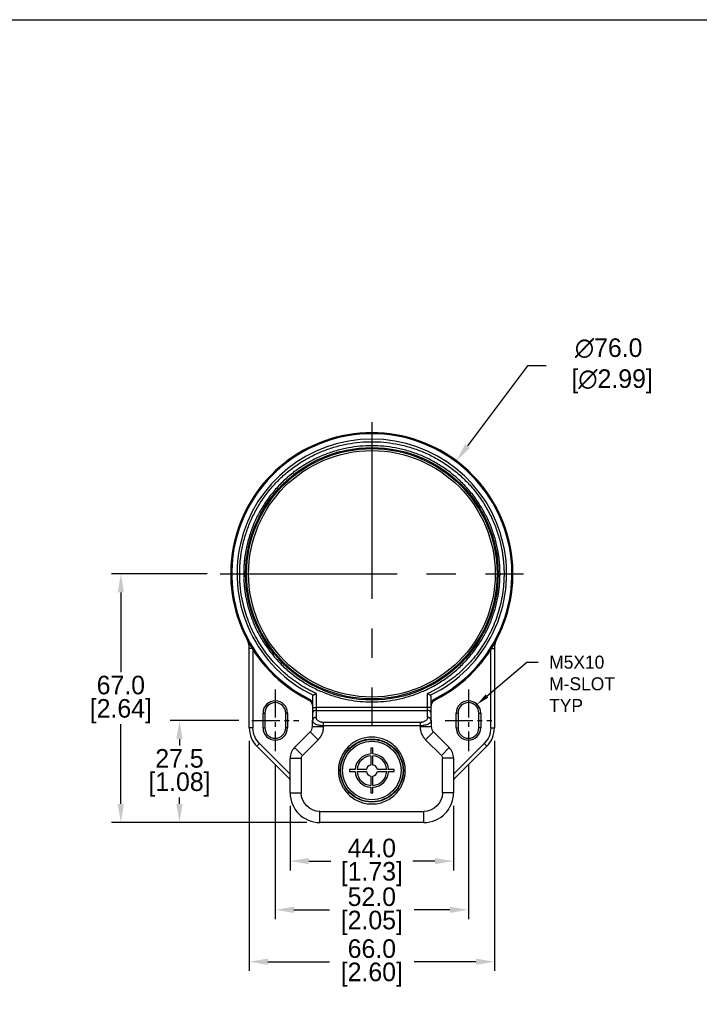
# Model space of a CAD drawing. Header units: inches. Extents: x 0 to 559, y 0 to 432.
# Tile 5 of 6: x 279 to 462, y 167 to 432. Entities that reach past the tile are written whole.
import ezdxf
from ezdxf import colors
from ezdxf.entities.mleader import LeaderData, LeaderLine
from ezdxf.math import Vec2, Vec3

# ---------------------------------------------------------------- set-up
doc = ezdxf.new("R2010")
doc.units = ezdxf.units.IN
doc.header["$LTSCALE"] = 10
doc.header["$MEASUREMENT"] = 0
doc.linetypes.add('CENTER2', pattern=[1.125, 0.75, -0.125, 0.125, -0.125])
doc.layers.add('CENTERLINE', color=40, linetype='CENTER2')
doc.layers.add('DIMENSIONS', color=140, linetype='Continuous')
doc.dimstyles.get("Standard").update_dxf_attribs({"dimtxt": 5, "dimasz": 5, "dimexe": 2.5, "dimexo": 3.5, "dimgap": 1, "dimtad": 0, "dimtih": 1, "dimtoh": 1, "dimdec": 1, "dimzin": 0, "dimdsep": 46, "dimtxsty": 'Standard', "dimcen": 0, "dimadec": 0, "dimazin": 0, "dimtfac": 1, "dimtdec": 1, "dimtofl": 0, "dimtmove": 0, "dimatfit": 3, "dimfxl": 0, "dimtolj": 1, "dimtzin": 0, "dimarcsym": 0})

# ---------------------------------------------------------------- blocks, each defined once
blk = doc.blocks.new('*D53')
at = {"layer": 'DEFPOINTS', "color": 0}
for p in [(352.2, 223.56), (396.2, 223.56), (396.2, 205.17)]:
    blk.add_point(p, dxfattribs=at)
at = {"layer": 'DIMENSIONS', "color": 0, "lineweight": -2}
for p, q in [((352.2, 220.06), (352.2, 202.67)), ((396.2, 220.06), (396.2, 202.67)), ((357.2, 205.17), (363.2, 205.17)), ((391.2, 205.17), (385.2, 205.17))]:
    blk.add_line(p, q, dxfattribs=at)
at = {"layer": 'DIMENSIONS', "color": 0}
for points in [[(357.2, 206.01), (357.2, 204.34), (352.2, 205.17)], [(391.2, 206.01), (391.2, 204.34), (396.2, 205.17)]]:
    blk.add_solid(points, dxfattribs=at)
at = {"layer": 'DIMENSIONS', "color": 0, "char_height": 5, "attachment_point": 5}
for s, insert in [('\\A1;44.0', (374.2, 208.67)), ('\\A1;[1.73]', (374.2, 201.67))]:
    blk.add_mtext(s, dxfattribs=dict(at, insert=insert))
blk = doc.blocks.new('*D54')
at = {"layer": 'DEFPOINTS', "color": 0}
for p in [(348.2, 234.76), (400.2, 234.76), (400.2, 192.05)]:
    blk.add_point(p, dxfattribs=at)
at = {"layer": 'DIMENSIONS', "color": 0, "lineweight": -2}
for p, q in [((348.2, 231.26), (348.2, 189.55)), ((400.2, 231.26), (400.2, 189.55)), ((353.2, 192.05), (362.78, 192.05)), ((395.2, 192.05), (385.62, 192.05))]:
    blk.add_line(p, q, dxfattribs=at)
at = {"layer": 'DIMENSIONS', "color": 0}
for points in [[(353.2, 192.89), (353.2, 191.22), (348.2, 192.05)], [(395.2, 192.89), (395.2, 191.22), (400.2, 192.05)]]:
    blk.add_solid(points, dxfattribs=at)
at = {"layer": 'DIMENSIONS', "color": 0, "char_height": 5, "attachment_point": 5}
for s, insert in [('\\A1;52.0', (374.2, 195.55)), ('\\A1;[2.05]', (374.2, 188.55))]:
    blk.add_mtext(s, dxfattribs=dict(at, insert=insert))
blk = doc.blocks.new('*D55')
at = {"layer": 'DEFPOINTS', "color": 0}
for p in [(341.2, 241.06), (407.2, 241.06), (407.2, 178.08)]:
    blk.add_point(p, dxfattribs=at)
at = {"layer": 'DIMENSIONS', "color": 0, "lineweight": -2}
for p, q in [((341.2, 237.56), (341.2, 175.58)), ((407.2, 237.56), (407.2, 175.58)), ((346.2, 178.08), (362.78, 178.08)), ((402.2, 178.08), (385.62, 178.08))]:
    blk.add_line(p, q, dxfattribs=at)
at = {"layer": 'DIMENSIONS', "color": 0}
for points in [[(346.2, 178.91), (346.2, 177.25), (341.2, 178.08)], [(402.2, 178.91), (402.2, 177.25), (407.2, 178.08)]]:
    blk.add_solid(points, dxfattribs=at)
at = {"layer": 'DIMENSIONS', "color": 0, "char_height": 5, "attachment_point": 5}
for s, insert in [('\\A1;66.0', (374.2, 181.58)), ('\\A1;[2.60]', (374.2, 174.58))]:
    blk.add_mtext(s, dxfattribs=dict(at, insert=insert))
blk = doc.blocks.new('*D56')
at = {"layer": 'DEFPOINTS', "color": 0}
for p in [(322.41, 243.06), (341.9, 243.06), (360.2, 215.56)]:
    blk.add_point(p, dxfattribs=at)
at = {"layer": 'DIMENSIONS', "color": 0, "lineweight": -2}
for p, q in [((338.4, 243.06), (319.91, 243.06)), ((322.41, 238.06), (322.41, 236.31)), ((322.41, 220.56), (322.41, 222.31)), ((341.14, 215.56), (319.91, 215.56)), ((348.14, 215.56), (341.26, 215.56)), ((352.14, 215.56), (348.26, 215.56)), ((356.7, 215.56), (352.26, 215.56))]:
    blk.add_line(p, q, dxfattribs=at)
at = {"layer": 'DIMENSIONS', "color": 0}
for points in [[(321.57, 238.06), (323.24, 238.06), (322.41, 243.06)], [(321.57, 220.56), (323.24, 220.56), (322.41, 215.56)]]:
    blk.add_solid(points, dxfattribs=at)
at = {"layer": 'DIMENSIONS', "color": 0, "char_height": 5, "attachment_point": 5}
for s, insert in [('\\A1;27.5', (322.41, 232.81)), ('\\A1;[1.08]', (322.41, 225.81))]:
    blk.add_mtext(s, dxfattribs=dict(at, insert=insert))
blk = doc.blocks.new('*D57')
at = {"layer": 'DEFPOINTS', "color": 0}
for p in [(306.63, 282.56), (333.35, 282.56), (360.2, 215.56)]:
    blk.add_point(p, dxfattribs=at)
at = {"layer": 'DIMENSIONS', "color": 0, "lineweight": -2}
for p, q in [((329.85, 282.56), (304.13, 282.56)), ((306.63, 277.56), (306.63, 256.06)), ((306.63, 220.56), (306.63, 242.06)), ((341.14, 215.56), (304.13, 215.56)), ((348.14, 215.56), (341.26, 215.56)), ((352.14, 215.56), (348.26, 215.56)), ((356.7, 215.56), (352.26, 215.56))]:
    blk.add_line(p, q, dxfattribs=at)
at = {"layer": 'DIMENSIONS', "color": 0}
for points in [[(305.79, 277.56), (307.46, 277.56), (306.63, 282.56)], [(305.79, 220.56), (307.46, 220.56), (306.63, 215.56)]]:
    blk.add_solid(points, dxfattribs=at)
at = {"layer": 'DIMENSIONS', "color": 0, "char_height": 5, "attachment_point": 5}
for s, insert in [('\\A1;67.0', (306.63, 252.56)), ('\\A1;[2.64]', (306.63, 245.56))]:
    blk.add_mtext(s, dxfattribs=dict(at, insert=insert))
blk = doc.blocks.new('*D60')
at = {"layer": 'DEFPOINTS', "color": 0}
for p in [(396.97, 312.98), (351.43, 252.14)]:
    blk.add_point(p, dxfattribs=at)
at = {"layer": 'DIMENSIONS', "color": 0, "lineweight": -2}
for p, q in [((416.11, 338.54), (399.97, 316.98)), ((421.11, 338.54), (416.11, 338.54))]:
    blk.add_line(p, q, dxfattribs=at)
at = {"layer": 'DIMENSIONS', "color": 0}
blk.add_solid([(399.3, 317.48), (400.64, 316.48), (396.97, 312.98)], dxfattribs=at)
at = {"layer": 'DIMENSIONS', "color": 0, "insert": (437.95, 338.54), "char_height": 5, "attachment_point": 5}
blk.add_mtext('\\A1;∅76.0\\P [∅2.99]', dxfattribs=at)

msp = doc.modelspace()

# ---------------------------------------------------------------- linework, layer by layer
at = {"color": 7, "linetype": 'Continuous'}
for p, q in [((341.2, 241.06), (341.2, 262.43)), ((407.2, 262.43), (407.2, 241.06)), ((359.2, 250.29), (359.2, 246.58)), ((389.2, 246.58), (389.2, 250.29)), ((357.23, 248.88), (357.1, 248.62)), ((358.2, 249.2), (358.2, 246.58)), ((390.2, 246.58), (390.2, 249.2)), ((391.17, 248.88), (391.3, 248.62)), ((344.9, 241.06), (344.9, 245.06)), ((344.9, 245.06), (345.4, 245.06)), ((345.4, 245.06), (345.4, 241.06)), ((351, 241.06), (351, 245.06)), ((351, 245.06), (351.5, 245.06)), ((351.5, 245.06), (351.5, 241.06)), ((358.2, 246.58), (359.2, 246.58)), ((358.2, 244.94), (358.2, 243.09)), ((359.2, 246.58), (359.2, 245.76)), ((389.2, 246.58), (359.2, 246.58)), ((359.2, 245.76), (389.2, 245.76)), ((359.2, 245.76), (359.2, 243.91)), ((390.2, 246.58), (389.2, 246.58)), ((389.2, 245.76), (389.2, 246.58)), ((389.2, 243.91), (389.2, 245.76)), ((390.2, 243.09), (390.2, 244.94)), ((396.9, 241.06), (396.9, 245.06)), ((396.9, 245.06), (397.4, 245.06)), ((397.4, 245.06), (397.4, 241.06)), ((403, 241.06), (403, 245.06)), ((403, 245.06), (403.5, 245.06)), ((403.5, 245.06), (403.5, 241.06)), ((358.2, 241.39), (358.2, 243.09)), ((358.2, 241.39), (361.2, 241.39)), ((387.2, 242.51), (361.2, 242.51)), ((361.2, 241.69), (361.2, 242.51)), ((361.2, 241.69), (387.2, 241.69)), ((361.2, 241.69), (361.2, 241.39)), ((387.2, 242.51), (387.2, 241.69)), ((387.2, 241.39), (387.2, 241.69)), ((387.2, 241.39), (390.2, 241.39)), ((390.2, 243.09), (390.2, 241.39)), ((342.2, 241.06), (341.2, 241.06)), ((344.9, 241.06), (345.4, 241.06)), ((351.5, 241.06), (351, 241.06)), ((357.62, 239.97), (353.37, 235.73)), ((357.62, 239.97), (359.74, 237.85)), ((388.67, 237.85), (390.79, 239.97)), ((395.03, 235.73), (390.79, 239.97)), ((396.9, 241.06), (397.4, 241.06)), ((403.5, 241.06), (403, 241.06)), ((406.2, 241.06), (407.2, 241.06)), ((343.96, 236.82), (343.25, 236.11)), ((351.91, 227.45), (343.25, 236.11)), ((359.74, 237.85), (355.49, 233.61)), ((392.91, 233.61), (388.67, 237.85)), ((405.15, 236.11), (396.49, 227.45)), ((404.44, 236.82), (405.15, 236.11)), ((353.37, 235.73), (355.49, 233.61)), ((373.95, 235.56), (373.95, 234.05)), ((374.45, 235.56), (373.95, 235.56)), ((373.95, 233.55), (373.95, 231.04)), ((374.45, 234.05), (374.45, 235.56)), ((374.45, 231.04), (374.45, 233.55)), ((395.03, 235.73), (392.91, 233.61)), ((352.2, 223.56), (352.2, 232.9)), ((352.2, 232.9), (355.2, 232.9)), ((355.2, 232.9), (355.2, 223.56)), ((393.2, 223.56), (393.2, 232.9)), ((396.2, 232.9), (393.2, 232.9)), ((396.2, 232.9), (396.2, 223.56)), ((368.2, 229.81), (368.2, 229.31)), ((369.71, 229.81), (368.2, 229.81)), ((368.2, 229.31), (369.71, 229.31)), ((372.72, 229.81), (370.21, 229.81)), ((370.21, 229.31), (372.72, 229.31)), ((373.95, 228.08), (373.95, 225.57)), ((374.45, 225.57), (374.45, 228.08)), ((378.19, 229.81), (375.68, 229.81)), ((375.68, 229.31), (378.19, 229.31)), ((380.2, 229.81), (378.69, 229.81)), ((378.69, 229.31), (380.2, 229.31)), ((380.2, 229.31), (380.2, 229.81)), ((352.2, 223.56), (355.2, 223.56)), ((373.95, 225.07), (373.95, 223.56)), ((373.95, 223.56), (374.45, 223.56)), ((374.45, 223.56), (374.45, 225.07)), ((396.2, 223.56), (393.2, 223.56)), ((360.2, 218.56), (388.2, 218.56)), ((360.2, 215.56), (360.2, 218.56)), ((388.2, 215.56), (388.2, 218.56)), ((388.2, 215.56), (360.2, 215.56))]:
    msp.add_line(p, q, dxfattribs=at)
at = {"color": 8, "linetype": 'Continuous'}
for p, q in [((341.97, 262.43), (341.2, 262.43)), ((342.2, 262.06), (342.2, 241.06)), ((406.2, 241.06), (406.2, 262.06)), ((406.43, 262.43), (407.2, 262.43)), ((343.96, 236.82), (352.2, 228.57)), ((396.2, 228.57), (404.44, 236.82)), ((352.2, 227.74), (351.91, 227.45)), ((396.49, 227.45), (396.2, 227.74))]:
    msp.add_line(p, q, dxfattribs=at)
at = {"color": 7, "linetype": 'Continuous'}
for centre, radius in [((374.2, 282.56), 34), ((374.2, 282.56), 33.7), ((374.2, 282.56), 33.2), ((374.2, 229.56), 8.5), ((374.2, 229.56), 8.4), ((374.2, 229.56), 7.9)]:
    msp.add_circle(centre, radius, dxfattribs=at)
for centre, radius, start, end in [((374.2, 282.56), 38, 296.7437, 243.2563), ((374.2, 282.56), 37.71, 296.7437, 243.2563), ((374.2, 282.56), 36.29, 295.6446, 244.3554), ((336.2, 262.43), 5, 0, 27.9055), ((412.2, 262.43), 5, 152.0945, 180), ((348.2, 245.06), 2.8, 0, 180), ((400.2, 245.06), 2.8, 0, 180), ((359.12, 244.84), 0.923, 84.8889, 173.7565), ((389.28, 244.84), 0.923, 6.2435, 95.1111), ((356.2, 241.39), 2, 315, 0), ((359.12, 242.99), 0.923, 84.8889, 173.7565), ((389.28, 242.99), 0.923, 6.2435, 95.1111), ((392.2, 241.39), 2, 180, 225), ((348.2, 241.06), 7, 180, 225), ((348.2, 241.06), 2.8, 180, 0), ((400.2, 241.06), 2.8, 180, 0), ((400.2, 241.06), 7, 315, 0), ((356.2, 232.9), 4, 135, 180), ((374.2, 229.56), 4.5, 93.1847, 176.8153), ((374.2, 229.56), 4, 93.5833, 176.4167), ((374.2, 229.56), 4.5, 3.1847, 86.8153), ((374.2, 229.56), 4, 3.5833, 86.4167), ((392.2, 232.9), 4, 0, 45), ((374.2, 229.56), 1.5, 99.5941, 170.4059), ((374.2, 229.56), 1.5, 9.5941, 80.4059), ((374.2, 229.56), 4.5, 183.1847, 266.8153), ((374.2, 229.56), 4, 183.5833, 266.4167), ((374.2, 229.56), 1.5, 189.5941, 260.4059), ((374.2, 229.56), 4.5, 273.1847, 356.8153), ((374.2, 229.56), 4, 273.5833, 356.4167), ((374.2, 229.56), 1.5, 279.5941, 350.4059), ((351.2, 226.74), 1, 0, 45), ((397.2, 226.74), 1, 135, 180), ((360.2, 223.56), 8, 180, 270), ((388.2, 223.56), 8, 270, 0)]:
    msp.add_arc(centre, radius, start, end, dxfattribs=at)
for points, knots in [([(338.62, 282.56), (338.62, 282.76), (338.62, 283.15), (338.63, 283.74), (338.66, 284.34), (338.69, 284.93), (338.74, 285.52), (338.79, 286.1), (338.85, 286.69), (338.93, 287.28), (339.01, 287.86), (339.1, 288.45), (339.37, 289.97), (339.95, 292.41), (341.08, 295.72), (342.55, 298.96), (344.38, 302.09), (346.53, 305.04), (348.99, 307.77), (351.72, 310.23), (354.67, 312.38), (357.8, 314.21), (361.04, 315.68), (364.35, 316.81), (367.65, 317.59), (370.95, 318.05), (374.2, 318.19), (377.46, 318.05), (380.75, 317.59), (384.05, 316.81), (387.37, 315.68), (390.6, 314.21), (393.73, 312.38), (396.68, 310.23), (399.41, 307.77), (401.87, 305.04), (404.02, 302.09), (405.85, 298.96), (407.32, 295.72), (408.46, 292.41), (409.07, 289.81), (409.38, 287.96), (409.53, 286.89), (409.64, 285.81), (409.73, 284.73), (409.78, 283.64), (409.78, 282.92), (409.79, 282.56)], [0, 0, 0, 0, 0.005308, 0.010608, 0.015904, 0.021197, 0.026487, 0.031776, 0.037067, 0.042359, 0.047656, 0.052957, 0.058266, 0.089135, 0.120009, 0.152165, 0.184325, 0.217165, 0.25001, 0.28285, 0.315695, 0.347851, 0.380012, 0.410881, 0.441755, 0.470875, 0.500001, 0.529121, 0.558247, 0.589116, 0.61999, 0.652146, 0.684306, 0.717146, 0.749991, 0.782831, 0.815676, 0.847832, 0.879993, 0.910862, 0.941736, 0.951461, 0.961168, 0.970867, 0.980565, 0.990274, 1, 1, 1, 1]), ([(408.7, 282.56), (408.7, 282.75), (408.7, 283.13), (408.68, 283.71), (408.66, 284.28), (408.63, 284.85), (408.58, 285.43), (408.53, 286), (408.47, 286.57), (408.4, 287.13), (408.32, 287.7), (408.23, 288.27), (407.97, 289.75), (407.41, 292.11), (406.31, 295.32), (404.89, 298.46), (403.11, 301.49), (401.03, 304.35), (398.64, 307), (395.99, 309.38), (393.13, 311.47), (390.1, 313.24), (386.96, 314.67), (383.75, 315.77), (380.55, 316.52), (377.36, 316.96), (374.2, 317.11), (371.04, 316.96), (367.85, 316.52), (364.65, 315.77), (361.44, 314.67), (358.3, 313.24), (355.27, 311.47), (352.41, 309.38), (349.76, 307), (347.37, 304.35), (345.29, 301.49), (343.51, 298.46), (342.09, 295.32), (340.99, 292.11), (340.4, 289.59), (340.1, 287.8), (339.95, 286.76), (339.84, 285.71), (339.76, 284.66), (339.71, 283.61), (339.7, 282.91), (339.7, 282.56)], [0, 0, 0, 0, 0.005307, 0.010608, 0.015904, 0.021197, 0.026487, 0.031776, 0.037067, 0.042359, 0.047656, 0.052957, 0.058266, 0.089135, 0.120009, 0.152165, 0.184325, 0.217165, 0.25001, 0.28285, 0.315695, 0.347851, 0.380012, 0.410881, 0.441755, 0.470875, 0.500001, 0.529121, 0.558247, 0.589116, 0.61999, 0.652146, 0.684306, 0.717146, 0.749991, 0.782831, 0.815676, 0.847832, 0.879993, 0.910862, 0.941736, 0.951461, 0.961168, 0.970867, 0.980565, 0.990274, 1, 1, 1, 1]), ([(359.2, 250.29), (359.02, 250.38), (358.65, 250.55), (358.1, 250.82), (357.56, 251.1), (357.03, 251.39), (356.5, 251.69), (355.97, 251.99), (355.45, 252.31), (354.4, 252.98), (352.86, 254.05), (350.89, 255.63), (349.02, 257.37), (346.68, 259.89), (344.09, 263.35), (342.04, 267.16), (340.75, 270.34), (339.96, 272.76), (339.35, 275.22), (339.01, 277.19), (338.82, 278.67), (338.73, 279.64), (338.66, 280.61), (338.62, 281.58), (338.62, 282.23), (338.62, 282.56)], [0, 0, 0, 0, 0.01509, 0.030168, 0.045237, 0.060301, 0.075367, 0.090437, 0.105516, 0.120609, 0.182755, 0.244914, 0.308365, 0.371828, 0.500001, 0.628175, 0.691625, 0.755088, 0.817234, 0.879393, 0.90353, 0.927642, 0.951745, 0.975858, 1, 1, 1, 1]), ([(339.7, 282.56), (339.7, 282.37), (339.7, 281.98), (339.72, 281.41), (339.74, 280.84), (339.78, 280.26), (339.82, 279.69), (339.87, 279.12), (339.93, 278.55), (340, 277.98), (340.09, 277.41), (340.18, 276.85), (340.44, 275.37), (340.99, 273.01), (342.09, 269.8), (343.51, 266.66), (345.29, 263.63), (347.37, 260.77), (349.76, 258.12), (352.41, 255.73), (355.27, 253.65), (358.3, 251.87), (361.44, 250.45), (364.65, 249.35), (367.85, 248.6), (371.04, 248.15), (374.2, 248.01), (377.36, 248.15), (380.55, 248.6), (383.75, 249.35), (386.96, 250.45), (390.1, 251.87), (393.13, 253.65), (395.99, 255.73), (398.64, 258.12), (401.03, 260.77), (403.11, 263.63), (404.89, 266.66), (406.31, 269.8), (407.41, 273.01), (408, 275.53), (408.31, 277.32), (408.45, 278.36), (408.56, 279.41), (408.64, 280.45), (408.69, 281.51), (408.7, 282.21), (408.7, 282.56)], [0, 0, 0, 0, 0.0053075, 0.0106085, 0.0159044, 0.0211967, 0.0264869, 0.0317764, 0.0370668, 0.0423594, 0.0476558, 0.0529574, 0.0582657, 0.0891348, 0.1200088, 0.1521646, 0.1843252, 0.2171652, 0.2500102, 0.2828502, 0.3156952, 0.347851, 0.3800117, 0.4108808, 0.4417547, 0.4708753, 0.5000008, 0.5291214, 0.5582468, 0.5891159, 0.6199899, 0.6521457, 0.6843063, 0.7171464, 0.7499913, 0.7828314, 0.8156763, 0.8478321, 0.8799928, 0.9108619, 0.9417358, 0.951461, 0.9611682, 0.9708667, 0.9805654, 0.9902735, 1, 1, 1, 1]), ([(409.79, 282.56), (409.79, 282.36), (409.78, 281.95), (409.77, 281.34), (409.74, 280.73), (409.71, 280.12), (409.66, 279.52), (409.6, 278.91), (409.53, 278.31), (409.37, 277.07), (409.05, 275.22), (408.44, 272.76), (407.66, 270.34), (406.36, 267.16), (404.31, 263.35), (401.72, 259.89), (399.38, 257.37), (397.52, 255.63), (395.55, 254.05), (393.9, 252.91), (392.64, 252.12), (391.8, 251.62), (390.95, 251.15), (390.08, 250.71), (389.49, 250.43), (389.2, 250.29)], [0, 0, 0, 0, 0.01509, 0.030168, 0.045237, 0.060301, 0.075367, 0.090437, 0.105516, 0.120609, 0.182755, 0.244914, 0.308365, 0.371828, 0.500001, 0.628175, 0.691625, 0.755088, 0.817234, 0.879393, 0.90353, 0.927642, 0.951745, 0.975858, 1, 1, 1, 1]), ([(358.49, 249.84), (358.38, 249.77), (358.31, 249.67), (358.22, 249.45), (358.2, 249.32), (358.2, 249.2)], [0, 0, 0, 0, 0.5, 0.5, 1, 1, 1, 1]), ([(359.2, 250.29), (359.17, 250.27), (359.11, 250.23), (359.03, 250.18), (358.95, 250.13), (358.89, 250.09), (358.8, 250.03), (358.7, 249.97), (358.59, 249.9), (358.52, 249.86), (358.49, 249.84)], [0, 0, 0, 0, 0.121558, 0.232395, 0.33249, 0.421826, 0.500391, 0.679896, 0.846373, 1, 1, 1, 1]), ([(389.91, 249.84), (389.89, 249.85), (389.84, 249.88), (389.76, 249.93), (389.67, 249.99), (389.56, 250.06), (389.4, 250.16), (389.27, 250.24), (389.2, 250.29)], [0, 0, 0, 0, 0.114835, 0.236319, 0.364537, 0.499558, 0.715021, 1, 1, 1, 1]), ([(390.2, 249.2), (390.2, 249.32), (390.18, 249.45), (390.11, 249.61), (390.08, 249.67), (390.01, 249.76), (389.96, 249.81), (389.91, 249.84)], [0, 0, 0, 0, 0.5, 0.5, 0.75, 0.75, 1, 1, 1, 1]), ([(351.5, 245.06), (351.5, 246.88), (350.02, 248.36), (346.38, 248.36), (344.9, 246.88), (344.9, 245.06)], [0, 0, 0, 0, 0.5, 0.5, 1, 1, 1, 1]), ([(357.1, 248.62), (357.2, 248.57), (357.29, 248.52), (357.46, 248.4), (357.54, 248.33), (357.75, 248.11), (357.87, 247.96), (358.04, 247.64), (358.1, 247.47), (358.18, 247.15), (358.2, 246.99), (358.2, 246.84)], [0, 0, 0, 0, 0.125, 0.125, 0.25, 0.25, 0.5, 0.5, 0.75, 0.75, 1, 1, 1, 1]), ([(357.23, 248.88), (357.27, 248.87), (357.34, 248.83), (357.45, 248.76), (357.56, 248.7), (357.66, 248.62), (357.81, 248.51), (358, 248.35), (358.13, 248.2), (358.2, 248.12)], [0, 0, 0, 0, 0.099119, 0.198103, 0.297342, 0.397224, 0.498128, 0.745537, 1, 1, 1, 1]), ([(390.2, 248.12), (390.23, 248.16), (390.3, 248.24), (390.41, 248.35), (390.52, 248.45), (390.65, 248.56), (390.81, 248.67), (390.98, 248.79), (391.11, 248.85), (391.17, 248.88)], [0, 0, 0, 0, 0.128453, 0.254555, 0.378891, 0.502069, 0.669588, 0.834968, 1, 1, 1, 1]), ([(390.2, 246.84), (390.2, 246.99), (390.22, 247.15), (390.3, 247.47), (390.36, 247.64), (390.53, 247.96), (390.65, 248.11), (390.86, 248.33), (390.94, 248.4), (391.11, 248.52), (391.2, 248.57), (391.3, 248.62)], [0, 0, 0, 0, 0.25, 0.25, 0.5, 0.5, 0.75, 0.75, 0.875, 0.875, 1, 1, 1, 1]), ([(403.5, 245.06), (403.5, 246.88), (402.02, 248.36), (398.38, 248.36), (396.9, 246.88), (396.9, 245.06)], [0, 0, 0, 0, 0.5, 0.5, 1, 1, 1, 1]), ([(358.2, 246.58), (358.2, 246.54), (358.2, 246.46), (358.2, 246.34), (358.2, 246.23), (358.2, 246.07), (358.2, 245.88), (358.2, 245.65), (358.2, 245.44), (358.2, 245.25), (358.2, 245.08), (358.2, 244.99), (358.2, 244.94)], [0, 0, 0, 0, 0.0616661, 0.1231495, 0.1846664, 0.2464325, 0.3731082, 0.5000528, 0.6267286, 0.7536732, 0.87677, 1, 1, 1, 1]), ([(390.2, 244.94), (390.2, 244.96), (390.2, 245.01), (390.2, 245.09), (390.2, 245.17), (390.2, 245.28), (390.2, 245.44), (390.2, 245.65), (390.2, 245.88), (390.2, 246.11), (390.2, 246.34), (390.2, 246.5), (390.2, 246.58)], [0, 0, 0, 0, 0.061666, 0.12315, 0.184666, 0.246432, 0.373108, 0.500053, 0.626729, 0.753673, 0.87677, 1, 1, 1, 1]), ([(358.2, 243.09), (358.2, 243.06), (358.2, 243), (358.22, 242.93), (358.24, 242.85), (358.27, 242.78), (358.3, 242.72), (358.34, 242.67), (358.37, 242.62), (358.47, 242.49), (358.68, 242.31), (359.07, 242.09), (359.54, 241.91), (359.99, 241.8), (360.36, 241.74), (360.64, 241.71), (360.92, 241.69), (361.11, 241.69), (361.2, 241.69)], [0, 0, 0, 0, 0.040562, 0.078492, 0.113793, 0.146462, 0.176502, 0.203911, 0.22869, 0.25084, 0.391293, 0.515739, 0.647268, 0.770704, 0.828911, 0.88646, 0.943455, 1, 1, 1, 1]), ([(361.2, 242.51), (361.16, 242.51), (361.07, 242.51), (360.95, 242.52), (360.83, 242.53), (360.7, 242.55), (360.58, 242.57), (360.37, 242.63), (360.09, 242.73), (359.77, 242.91), (359.51, 243.14), (359.35, 243.36), (359.26, 243.56), (359.21, 243.73), (359.2, 243.85), (359.2, 243.91)], [0, 0, 0, 0, 0.036189, 0.072169, 0.108149, 0.144341, 0.180951, 0.21818, 0.340727, 0.468446, 0.601159, 0.738673, 0.825235, 0.912023, 1, 1, 1, 1]), ([(359.74, 237.85), (359.78, 237.9), (359.87, 237.99), (360, 238.14), (360.12, 238.29), (360.24, 238.44), (360.41, 238.68), (360.62, 239.02), (360.83, 239.47), (361, 239.94), (361.1, 240.36), (361.16, 240.74), (361.19, 241.06), (361.2, 241.28), (361.2, 241.39)], [0, 0, 0, 0, 0.049577, 0.099052, 0.1485, 0.197997, 0.247617, 0.373748, 0.500013, 0.626145, 0.75241, 0.834969, 0.917382, 1, 1, 1, 1]), ([(389.2, 243.91), (389.2, 243.88), (389.2, 243.82), (389.19, 243.73), (389.17, 243.64), (389.14, 243.56), (389.1, 243.47), (389.03, 243.33), (388.89, 243.14), (388.63, 242.91), (388.31, 242.73), (387.99, 242.61), (387.7, 242.55), (387.45, 242.51), (387.29, 242.51), (387.2, 242.51)], [0, 0, 0, 0, 0.0441683, 0.0879397, 0.1314316, 0.1747633, 0.2180557, 0.2614299, 0.3987997, 0.5316741, 0.6592478, 0.7819553, 0.855687, 0.9278111, 1, 1, 1, 1]), ([(387.2, 241.69), (387.25, 241.69), (387.36, 241.69), (387.52, 241.69), (387.68, 241.7), (387.84, 241.72), (388, 241.74), (388.15, 241.76), (388.44, 241.81), (388.86, 241.91), (389.33, 242.09), (389.72, 242.31), (389.95, 242.51), (390.07, 242.67), (390.14, 242.79), (390.19, 242.93), (390.2, 243.03), (390.2, 243.09)], [0, 0, 0, 0, 0.03227, 0.064673, 0.097228, 0.129956, 0.162875, 0.196004, 0.229363, 0.352791, 0.484327, 0.608763, 0.749225, 0.796143, 0.853579, 0.921531, 1, 1, 1, 1]), ([(387.2, 241.39), (387.2, 241.32), (387.2, 241.19), (387.21, 241), (387.23, 240.8), (387.26, 240.61), (387.31, 240.32), (387.41, 239.94), (387.57, 239.47), (387.79, 239.02), (388.01, 238.65), (388.24, 238.34), (388.44, 238.08), (388.59, 237.93), (388.67, 237.85)], [0, 0, 0, 0, 0.049577, 0.099052, 0.1485, 0.197997, 0.247617, 0.373748, 0.500013, 0.626145, 0.75241, 0.834969, 0.917382, 1, 1, 1, 1]), ([(344.9, 241.06), (344.9, 239.24), (346.38, 237.76), (350.02, 237.76), (351.5, 239.24), (351.5, 241.06)], [0, 0, 0, 0, 0.5, 0.5, 1, 1, 1, 1]), ([(396.9, 241.06), (396.9, 240.18), (397.25, 239.34), (398.49, 238.11), (399.33, 237.76), (401.08, 237.76), (401.92, 238.11), (403.15, 239.34), (403.5, 240.18), (403.5, 241.06)], [0, 0, 0, 0, 0.25, 0.25, 0.5, 0.5, 0.75, 0.75, 1, 1, 1, 1]), ([(383.2, 229.56), (383.2, 229.65), (383.2, 229.83), (383.19, 230.11), (383.16, 230.38), (383.14, 230.65), (383.1, 230.93), (383.02, 231.39), (382.86, 232.05), (382.58, 232.89), (382.21, 233.71), (381.59, 234.76), (380.61, 235.97), (379.17, 237.14), (377.56, 237.97), (375.88, 238.45), (374.2, 238.61), (372.52, 238.45), (370.84, 237.97), (369.23, 237.14), (367.79, 235.97), (366.81, 234.76), (366.2, 233.71), (365.82, 232.89), (365.54, 232.05), (365.36, 231.3), (365.26, 230.65), (365.21, 230.11), (365.2, 229.74), (365.2, 229.56)], [0, 0, 0, 0, 0.009731, 0.019445, 0.02915, 0.038857, 0.048574, 0.05831, 0.089197, 0.120102, 0.152277, 0.18447, 0.250119, 0.315768, 0.380053, 0.441772, 0.500003, 0.558234, 0.619953, 0.684238, 0.749888, 0.815537, 0.847711, 0.879904, 0.910791, 0.941696, 0.961139, 0.980549, 1, 1, 1, 1]), ([(365.2, 229.56), (365.2, 229.47), (365.2, 229.28), (365.22, 229.01), (365.24, 228.74), (365.27, 228.46), (365.3, 228.19), (365.38, 227.72), (365.54, 227.07), (365.82, 226.23), (366.2, 225.41), (366.81, 224.35), (367.79, 223.15), (369.23, 221.98), (370.84, 221.14), (372.52, 220.66), (374.2, 220.51), (375.88, 220.66), (377.56, 221.14), (379.17, 221.98), (380.61, 223.15), (381.59, 224.35), (382.21, 225.41), (382.58, 226.23), (382.86, 227.07), (383.04, 227.81), (383.14, 228.46), (383.19, 229.01), (383.2, 229.38), (383.2, 229.56)], [0, 0, 0, 0, 0.009731, 0.019445, 0.02915, 0.038857, 0.048574, 0.05831, 0.089197, 0.120102, 0.152277, 0.18447, 0.250119, 0.315768, 0.380053, 0.441772, 0.500003, 0.558234, 0.619953, 0.684238, 0.749888, 0.815537, 0.847711, 0.879904, 0.910791, 0.941696, 0.961139, 0.980549, 1, 1, 1, 1])]:
    msp.add_open_spline(points, degree=3, knots=knots, dxfattribs=at)
for points in [[(343.96, 236.82), (342.83, 237.94), (342.2, 239.47), (342.2, 241.06)], [(406.2, 241.06), (406.2, 239.47), (405.57, 237.94), (404.44, 236.82)], [(355.2, 232.9), (355.2, 233.17), (355.31, 233.42), (355.49, 233.61)], [(392.91, 233.61), (393.1, 233.42), (393.2, 233.17), (393.2, 232.9)], [(360.2, 218.56), (357.44, 218.56), (355.2, 220.8), (355.2, 223.56)], [(393.2, 223.56), (393.2, 220.8), (390.96, 218.56), (388.2, 218.56)]]:
    msp.add_open_spline(points, degree=3, dxfattribs=at)
at = {"layer": 'CENTERLINE', "ltscale": 6.35}
for p, q in [((374.2, 323.41), (374.2, 241.71)), ((333.35, 282.56), (415.05, 282.56))]:
    msp.add_line(p, q, dxfattribs=at)
at = {"layer": 'CENTERLINE'}
for p, q in [((348.2, 251.36), (348.2, 234.76)), ((400.2, 251.36), (400.2, 234.76)), ((341.9, 243.06), (354.5, 243.06)), ((393.9, 243.06), (406.5, 243.06))]:
    msp.add_line(p, q, dxfattribs=at)
at = {"layer": 'DEFPOINTS'}
msp.add_lwpolyline([(558.8, 0), (0, 0), (0, 431.8), (558.8, 431.8)], close=True, dxfattribs=at)

# ---------------------------------------------------------------- dimensions: what is measured, and where the dimension line sits
at = {"layer": 'DIMENSIONS'}
dim = msp.add_diameter_dim_2p(p1=(351.43, 252.14), p2=(396.97, 312.98), dimstyle='Standard', override={"dimpost": '\\X'}, dxfattribs=at)
dim.commit()
dim.dimension.update_dxf_attribs({"geometry": '*D60', "text_midpoint": (437.95, 338.54), "dimtype": 163})
for base, p2, picture, middle in [((306.63, 282.56), (333.35, 282.56), '*D57', (306.63, 249.06)), ((322.41, 243.06), (341.9, 243.06), '*D56', (322.41, 229.31))]:
    dim = msp.add_linear_dim(base=base, p1=(360.2, 215.56), p2=p2, angle=90, dimstyle='Standard', override={"dimpost": '\\X'}, dxfattribs=at)
    dim.commit()
    dim.dimension.update_dxf_attribs({"geometry": picture, "text_midpoint": middle})
for base, p1, p2, picture, middle in [((407.2, 178.08), (341.2, 241.06), (407.2, 241.06), '*D55', (374.2, 178.08)), ((400.2, 192.05), (348.2, 234.76), (400.2, 234.76), '*D54', (374.2, 192.05)), ((396.2, 205.17), (352.2, 223.56), (396.2, 223.56), '*D53', (374.2, 205.17))]:
    dim = msp.add_linear_dim(base=base, p1=p1, p2=p2, dimstyle='Standard', override={"dimpost": '\\X'}, dxfattribs=at)
    dim.commit()
    dim.dimension.update_dxf_attribs({"geometry": picture, "text_midpoint": middle})

# ---------------------------------------------------------------- leaders
ml = msp.add_multileader_mtext('Standard', dxfattribs=at)
ml.set_content('M5X10\\PM-SLOT\\PTYP', color=256)
ml.set_leader_properties()
ml.build(insert=Vec2(0, 0))
ml.multileader.update_dxf_attribs({"text_right_attachment_type": 6, "dogleg_length": 3, "arrow_head_size": 3.5})
ctx = ml.context
ctx.base_point, ctx.char_height, ctx.arrow_head_size, ctx.landing_gap_size, ctx.plane_origin = Vec3(418.95, 258.76), 3.5, 3.5, 3, Vec3(402.53, 247.39)
ctx.right_attachment = 6
notes = []
notes.append((ctx, [(0, (1, 1, 0), (415.95, 258.76), (1, 0), 3, [(0, [(402.53, 247.39)], 0, [])])]))
ctx.mtext.insert, ctx.mtext.width, ctx.mtext.flow_direction = Vec3(421.95, 260.51), 38.6451, 5
for ctx, leaders in notes:
    for number, flags, end, landing, length, lines in leaders:
        leader = LeaderData()
        leader.index, (leader.has_last_leader_line, leader.has_dogleg_vector, leader.attachment_direction) = number, flags
        leader.last_leader_point, leader.dogleg_vector, leader.dogleg_length = Vec3(end), Vec3(landing), length
        for number, points, colour, breaks in lines:
            line = LeaderLine()
            line.index, line.vertices, line.color, line.breaks = number, Vec3.list(points), colors.encode_raw_color(colour), breaks
            leader.lines.append(line)
        ctx.leaders.append(leader)

doc.saveas('drawing.dxf')
